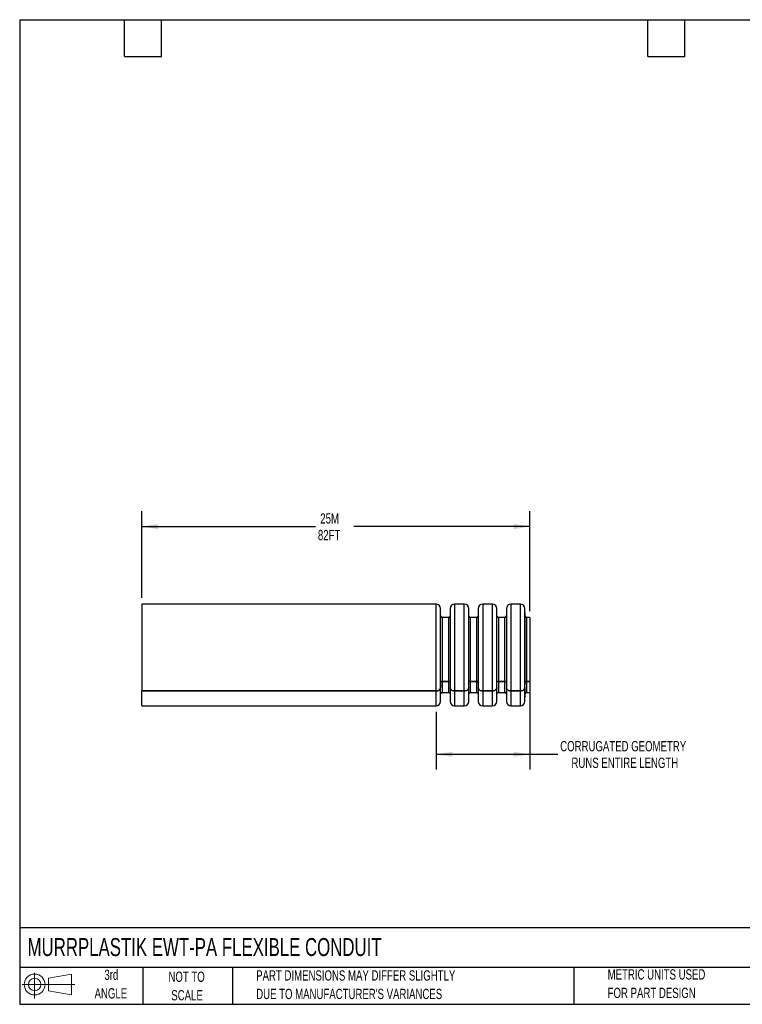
# Model space of a CAD drawing. Header units: millimetres. Extents: x 6 to 273, y 6 to 210.
# Tile 1 of 5: x 6 to 155, y 6 to 210. Entities that reach past the tile are written whole.
import ezdxf

# ---------------------------------------------------------------- set-up
doc = ezdxf.new("R2010")
doc.units = ezdxf.units.MM
doc.layers.add('DIMENSIONS', color=140, linetype='Continuous', lineweight=25)
doc.layers.add('TEXT', color=140, linetype='Continuous', lineweight=25)
doc.layers.add('SLD-DEFPOINTS', color=7, linetype='Continuous')
doc.styles.add('SLDTEXTSTYLE0', font='TXT', dxfattribs={"width": 0.7})
doc.dimstyles.new('SLDDIMSTYLE0', dxfattribs={"dimtxt": 2.158008, "dimasz": 3.302, "dimexe": 0, "dimexo": 0.0625, "dimgap": 0.539502, "dimtad": 0, "dimtih": 1, "dimtoh": 1, "dimrnd": 1e-09, "dimzin": 12, "dimdsep": 46, "dimtxsty": 'SLDTEXTSTYLE0', "dimsah": 1, "dimcen": 0.09, "dimadec": 0, "dimazin": 3, "dimtfac": 1, "dimtofl": 0, "dimtmove": 0, "dimatfit": 3, "dimfxl": 0, "dimfrac": 2, "dimtolj": 1, "dimtzin": 12, "dimarcsym": 0})

# ---------------------------------------------------------------- blocks, each defined once
blk = doc.blocks.new('Block11')
at = {"color": 7, "linetype": 'Continuous', "lineweight": 18}
for p, q in [((2.59, 5.31), (2.59, 0)), ((5.48, 4.17), (10.18, 5.03)), ((5.48, 1.6), (5.48, 4.17)), ((10.18, 5.03), (10.18, 0.73)), ((0, 2.88), (10.87, 2.88)), ((5.48, 1.6), (10.18, 0.73))]:
    blk.add_line(p, q, dxfattribs=at)
for radius in [2.15, 1.29]:
    blk.add_circle((2.59, 2.88), radius, dxfattribs=at)
blk = doc.blocks.new('Block12')
at = {"layer": 'SLD-DEFPOINTS'}
blk.add_blockref('Block11', (0, 0), dxfattribs=at)
blk = doc.blocks.new('SW_NOTE_0_2')
at = {"layer": 'TEXT', "color": 0, "char_height": 2.1167, "attachment_point": 1, "style": 'SLDTEXTSTYLE0'}
for s, insert in [('PART DIMENSIONS MAY DIFFER SLIGHTLY', (0, 2.73)), ("DUE TO MANUFACTURER'S VARIANCES", (0, -1.09))]:
    blk.add_mtext(s, dxfattribs=dict(at, insert=insert))
blk = doc.blocks.new('SW_NOTE_0_3')
at = {"layer": 'TEXT', "color": 0, "char_height": 2.117, "attachment_point": 2, "style": 'SLDTEXTSTYLE0'}
for s, insert in [('NOT TO', (5.26, 2.73)), ('SCALE', (5.35, -1.09))]:
    blk.add_mtext(s, dxfattribs=dict(at, insert=insert))
blk = doc.blocks.new('SW_NOTE_0_4')
at = {"layer": 'TEXT', "color": 0, "char_height": 2.117, "attachment_point": 2, "style": 'SLDTEXTSTYLE0'}
for s, insert in [('3rd', (2.32, 2.73)), ('ANGLE', (2.22, -1.09))]:
    blk.add_mtext(s, dxfattribs=dict(at, insert=insert))
blk = doc.blocks.new('SW_NOTE_0_5')
at = {"layer": 'TEXT', "color": 0, "char_height": 2.1167, "attachment_point": 1, "style": 'SLDTEXTSTYLE0'}
for s, insert in [('METRIC UNITS USED', (0, 2.73)), ('FOR PART DESIGN', (0, -1.09))]:
    blk.add_mtext(s, dxfattribs=dict(at, insert=insert))
blk = doc.blocks.new('_D')
at = {"layer": 'DIMENSIONS'}
for p, q in [((31.54, 90.22), (31.54, 108.13)), ((111.54, 87.47), (111.54, 108.13)), ((31.54, 104.95), (67.37, 104.95)), ((111.54, 104.95), (75.29, 104.95))]:
    blk.add_line(p, q, dxfattribs=at)
for points in [[(31.54, 104.95), (34.84, 104.44), (34.84, 105.46)], [(111.54, 104.95), (108.24, 105.46), (108.24, 104.44)]]:
    blk.add_solid(points, dxfattribs=at)
at = {"layer": 'DIMENSIONS', "char_height": 2.117, "attachment_point": 1, "style": 'SLDTEXTSTYLE0'}
for s, insert in [('25M', (68.34, 107.68)), ('82FT', (67.85, 104.25))]:
    blk.add_mtext(s, dxfattribs=dict(at, insert=insert))
blk = doc.blocks.new('_D_1')
at = {"layer": 'DIMENSIONS'}
for p, q in [((111.54, 71.71), (111.54, 54.78)), ((92.25, 66.68), (92.25, 54.78)), ((92.25, 57.95), (111.54, 57.95)), ((111.54, 57.95), (117.33, 57.95))]:
    blk.add_line(p, q, dxfattribs=at)
for points in [[(92.25, 57.95), (95.55, 57.44), (95.55, 58.46)], [(111.54, 57.95), (108.24, 58.46), (108.24, 57.44)]]:
    blk.add_solid(points, dxfattribs=at)
at = {"layer": 'DIMENSIONS', "char_height": 2.1167, "attachment_point": 1, "style": 'SLDTEXTSTYLE0'}
for s, insert in [('CORRUGATED GEOMETRY', (117.82, 60.68)), ('RUNS ENTIRE LENGTH', (120.14, 57.25))]:
    blk.add_mtext(s, dxfattribs=dict(at, insert=insert))

msp = doc.modelspace()

# ---------------------------------------------------------------- linework, layer by layer
for p, q in [((92.245, 88.952), (31.537, 88.952)), ((31.537, 88.952), (31.537, 71.034)), ((92.245, 71.034), (92.245, 88.952)), ((93.159, 86.5), (93.145, 88.06)), ((93.145, 71.665), (93.145, 88.06)), ((95.13, 88.06), (95.116, 86.5)), ((95.13, 88.06), (95.13, 71.665)), ((98.045, 88.952), (96.029, 88.952)), ((96.029, 88.952), (96.029, 71.034)), ((98.045, 71.034), (98.045, 88.952)), ((98.959, 86.5), (98.945, 88.06)), ((98.945, 71.665), (98.945, 88.06)), ((100.93, 88.06), (100.916, 86.5)), ((100.93, 88.06), (100.93, 71.665)), ((103.845, 88.952), (101.829, 88.952)), ((101.829, 88.952), (101.829, 71.034)), ((103.845, 71.034), (103.845, 88.952)), ((104.759, 86.5), (104.745, 88.06)), ((104.745, 71.665), (104.745, 88.06)), ((106.73, 88.06), (106.716, 86.5)), ((106.73, 88.06), (106.73, 71.665)), ((109.645, 88.952), (107.629, 88.952)), ((107.629, 88.952), (107.629, 71.034)), ((109.645, 71.034), (109.645, 88.952)), ((110.559, 86.5), (110.545, 88.06)), ((110.545, 71.665), (110.545, 88.06)), ((93.159, 72.767), (93.159, 86.5)), ((94.816, 86.202), (93.459, 86.202)), ((93.459, 86.202), (93.459, 72.977)), ((94.816, 72.977), (94.816, 86.202)), ((95.116, 86.5), (95.116, 72.767)), ((98.959, 72.767), (98.959, 86.5)), ((100.616, 86.202), (99.259, 86.202)), ((99.259, 86.202), (99.259, 72.977)), ((100.616, 72.977), (100.616, 86.202)), ((100.916, 86.5), (100.916, 72.767)), ((104.759, 72.767), (104.759, 86.5)), ((106.416, 86.202), (105.059, 86.202)), ((105.059, 86.202), (105.059, 72.977)), ((106.416, 72.977), (106.416, 86.202)), ((106.716, 86.5), (106.716, 72.767)), ((110.559, 72.767), (110.559, 86.5)), ((111.537, 86.202), (110.859, 86.202)), ((110.859, 86.202), (110.859, 72.977)), ((111.537, 86.202), (111.537, 72.977)), ((93.159, 72.767), (93.145, 71.665)), ((93.145, 68.845), (93.145, 71.659)), ((93.159, 70.405), (93.159, 71.712)), ((93.459, 72.977), (94.816, 72.977)), ((94.816, 72.972), (93.459, 72.972)), ((93.459, 72.972), (93.459, 70.702)), ((94.816, 70.702), (94.816, 72.972)), ((95.116, 72.767), (95.13, 71.665)), ((95.116, 71.577), (95.116, 70.405)), ((95.13, 71.659), (95.13, 68.845)), ((98.945, 71.665), (98.959, 72.767)), ((98.945, 68.845), (98.945, 71.659)), ((98.959, 70.405), (98.959, 71.712)), ((99.259, 72.977), (100.616, 72.977)), ((100.616, 72.972), (99.259, 72.972)), ((99.259, 72.972), (99.259, 70.702)), ((100.616, 70.702), (100.616, 72.972)), ((100.916, 72.767), (100.93, 71.665)), ((100.916, 71.577), (100.916, 70.405)), ((100.93, 71.659), (100.93, 68.845)), ((104.745, 71.665), (104.759, 72.767)), ((104.745, 68.845), (104.745, 71.659)), ((104.759, 70.405), (104.759, 71.712)), ((105.059, 72.977), (106.416, 72.977)), ((106.416, 72.972), (105.059, 72.972)), ((105.059, 72.972), (105.059, 70.702)), ((106.416, 70.702), (106.416, 72.972)), ((106.716, 72.767), (106.73, 71.665)), ((106.716, 71.577), (106.716, 70.405)), ((106.73, 71.659), (106.73, 68.845)), ((110.545, 71.665), (110.559, 72.767)), ((110.545, 68.845), (110.545, 71.659)), ((110.559, 70.405), (110.559, 71.712)), ((110.859, 72.977), (111.537, 72.977)), ((111.537, 72.972), (110.859, 72.972)), ((110.859, 72.972), (110.859, 70.702)), ((111.537, 72.977), (111.537, 72.972)), ((111.537, 72.972), (111.537, 70.702)), ((31.537, 71.034), (31.537, 71.028)), ((31.537, 71.034), (92.245, 71.034)), ((92.245, 71.028), (31.537, 71.028)), ((31.537, 67.952), (31.537, 71.028)), ((92.245, 67.952), (92.245, 71.028)), ((93.145, 68.845), (93.159, 70.405)), ((93.459, 70.702), (94.816, 70.702)), ((95.116, 70.405), (95.13, 68.845)), ((98.045, 71.034), (96.029, 71.034)), ((96.029, 71.028), (98.045, 71.028)), ((96.029, 71.028), (96.029, 67.952)), ((98.045, 67.952), (98.045, 71.028)), ((98.945, 68.845), (98.959, 70.405)), ((99.259, 70.702), (100.616, 70.702)), ((100.916, 70.405), (100.93, 68.845)), ((103.845, 71.034), (101.829, 71.034)), ((101.829, 71.028), (103.845, 71.028)), ((101.829, 71.028), (101.829, 67.952)), ((103.845, 67.952), (103.845, 71.028)), ((104.745, 68.845), (104.759, 70.405)), ((105.059, 70.702), (106.416, 70.702)), ((106.716, 70.405), (106.73, 68.845)), ((109.645, 71.034), (107.629, 71.034)), ((107.629, 71.028), (109.645, 71.028)), ((107.629, 71.028), (107.629, 67.952)), ((109.645, 67.952), (109.645, 71.028)), ((110.545, 68.845), (110.559, 70.405)), ((110.859, 70.702), (111.537, 70.702)), ((31.537, 67.952), (92.245, 67.952)), ((96.029, 67.952), (98.045, 67.952)), ((101.829, 67.952), (103.845, 67.952)), ((107.629, 67.952), (109.645, 67.952))]:
    msp.add_line(p, q)
for centre, radius, start, end in [((92.245, 88.052), 0.9, 0.5, 90), ((96.029, 88.052), 0.9, 90, 179.5), ((98.045, 88.052), 0.9, 0.5, 90), ((101.829, 88.052), 0.9, 90, 179.5), ((103.845, 88.052), 0.9, 0.5, 90), ((107.629, 88.052), 0.9, 90, 179.5), ((109.645, 88.052), 0.9, 0.5, 90), ((93.459, 86.502), 0.3, 180.5, 270), ((94.816, 86.502), 0.3, 270, 359.5), ((99.259, 86.502), 0.3, 180.5, 270), ((100.616, 86.502), 0.3, 270, 359.5), ((105.059, 86.502), 0.3, 180.5, 270), ((106.416, 86.502), 0.3, 270, 359.5), ((110.859, 86.502), 0.3, 180.5, 270), ((93.459, 70.402), 0.3, 90, 179.5), ((94.816, 70.402), 0.3, 0.5, 90), ((99.259, 70.402), 0.3, 90, 179.5), ((100.616, 70.402), 0.3, 0.5, 90), ((105.059, 70.402), 0.3, 90, 179.5), ((106.416, 70.402), 0.3, 0.5, 90), ((110.859, 70.402), 0.3, 90, 179.5), ((92.245, 68.852), 0.9, 270, 359.5), ((96.029, 68.852), 0.9, 180.5, 270), ((98.045, 68.852), 0.9, 270, 359.5), ((101.829, 68.852), 0.9, 180.5, 270), ((103.845, 68.852), 0.9, 270, 359.5), ((107.629, 68.852), 0.9, 180.5, 270), ((109.645, 68.852), 0.9, 270, 359.5)]:
    msp.add_arc(centre, radius, start, end)
for points, knots in [([(92.245, 71.034), (92.363, 71.034), (92.479, 71.051), (92.696, 71.114), (92.796, 71.16), (93.044, 71.335), (93.143, 71.498), (93.145, 71.665)], [0, 0, 0, 0, 0.25, 0.25, 0.5, 0.5, 1, 1, 1, 1]), ([(92.245, 71.028), (92.363, 71.028), (92.479, 71.044), (92.696, 71.107), (92.796, 71.154), (93.044, 71.328), (93.143, 71.492), (93.145, 71.659)], [0, 0, 0, 0, 0.25, 0.25, 0.5, 0.5, 1, 1, 1, 1]), ([(93.459, 72.977), (93.38, 72.977), (93.303, 72.955), (93.192, 72.877), (93.159, 72.823), (93.159, 72.767)], [0, 0, 0, 0, 0.5, 0.5, 1, 1, 1, 1]), ([(93.175, 72.828), (93.176, 72.829), (93.182, 72.854), (93.224, 72.896), (93.298, 72.944), (93.383, 72.969), (93.437, 72.971), (93.459, 72.972)], [0, 0, 0, 0, 0.0168916, 0.2875744, 0.5582571, 0.8289399, 1, 1, 1, 1]), ([(95.116, 72.767), (95.115, 72.823), (95.082, 72.877), (94.972, 72.954), (94.895, 72.977), (94.816, 72.977)], [0, 0, 0, 0, 0.5, 0.5, 1, 1, 1, 1]), ([(94.816, 72.972), (94.85, 72.97), (94.917, 72.965), (95.007, 72.93), (95.048, 72.893), (95.068, 72.874)], [0, 0, 0, 0, 0.3363665, 0.6727331, 1, 1, 1, 1]), ([(95.13, 71.665), (95.131, 71.581), (95.155, 71.499), (95.246, 71.347), (95.313, 71.277), (95.561, 71.103), (95.793, 71.034), (96.029, 71.034)], [0, 0, 0, 0, 0.25, 0.25, 0.5, 0.5, 1, 1, 1, 1]), ([(96.029, 71.028), (95.911, 71.028), (95.795, 71.044), (95.578, 71.107), (95.479, 71.154), (95.23, 71.328), (95.132, 71.492), (95.13, 71.659)], [0, 0, 0, 0, 0.25, 0.25, 0.5, 0.5, 1, 1, 1, 1]), ([(98.045, 71.034), (98.163, 71.034), (98.279, 71.051), (98.496, 71.114), (98.596, 71.16), (98.844, 71.335), (98.943, 71.498), (98.945, 71.665)], [0, 0, 0, 0, 0.25, 0.25, 0.5, 0.5, 1, 1, 1, 1]), ([(98.945, 71.659), (98.944, 71.575), (98.92, 71.493), (98.829, 71.34), (98.762, 71.271), (98.513, 71.096), (98.281, 71.028), (98.045, 71.028)], [0, 0, 0, 0, 0.25, 0.25, 0.5, 0.5, 1, 1, 1, 1]), ([(99.259, 72.977), (99.18, 72.977), (99.103, 72.955), (98.992, 72.877), (98.959, 72.823), (98.959, 72.767)], [0, 0, 0, 0, 0.5, 0.5, 1, 1, 1, 1]), ([(98.975, 72.828), (98.976, 72.829), (98.982, 72.854), (99.024, 72.896), (99.098, 72.944), (99.183, 72.969), (99.237, 72.971), (99.259, 72.972)], [0, 0, 0, 0, 0.0168916, 0.2875744, 0.5582571, 0.8289399, 1, 1, 1, 1]), ([(100.916, 72.767), (100.915, 72.823), (100.882, 72.877), (100.772, 72.954), (100.695, 72.977), (100.616, 72.977)], [0, 0, 0, 0, 0.5, 0.5, 1, 1, 1, 1]), ([(100.616, 72.972), (100.65, 72.97), (100.717, 72.965), (100.807, 72.93), (100.848, 72.893), (100.868, 72.874)], [0, 0, 0, 0, 0.3363665, 0.6727331, 1, 1, 1, 1]), ([(100.93, 71.665), (100.931, 71.581), (100.955, 71.499), (101.046, 71.347), (101.113, 71.277), (101.361, 71.103), (101.593, 71.034), (101.829, 71.034)], [0, 0, 0, 0, 0.25, 0.25, 0.5, 0.5, 1, 1, 1, 1]), ([(101.829, 71.028), (101.711, 71.028), (101.595, 71.044), (101.378, 71.107), (101.279, 71.154), (101.03, 71.328), (100.932, 71.492), (100.93, 71.659)], [0, 0, 0, 0, 0.25, 0.25, 0.5, 0.5, 1, 1, 1, 1]), ([(103.845, 71.034), (103.963, 71.034), (104.079, 71.051), (104.296, 71.114), (104.396, 71.16), (104.644, 71.335), (104.743, 71.498), (104.745, 71.665)], [0, 0, 0, 0, 0.25, 0.25, 0.5, 0.5, 1, 1, 1, 1]), ([(104.745, 71.659), (104.744, 71.575), (104.72, 71.493), (104.629, 71.34), (104.562, 71.271), (104.313, 71.096), (104.081, 71.028), (103.845, 71.028)], [0, 0, 0, 0, 0.25, 0.25, 0.5, 0.5, 1, 1, 1, 1]), ([(105.059, 72.977), (104.98, 72.977), (104.903, 72.955), (104.792, 72.877), (104.759, 72.823), (104.759, 72.767)], [0, 0, 0, 0, 0.5, 0.5, 1, 1, 1, 1]), ([(104.775, 72.828), (104.776, 72.829), (104.782, 72.854), (104.824, 72.896), (104.898, 72.944), (104.983, 72.969), (105.037, 72.971), (105.059, 72.972)], [0, 0, 0, 0, 0.0168916, 0.2875744, 0.5582571, 0.8289399, 1, 1, 1, 1]), ([(106.716, 72.767), (106.715, 72.823), (106.682, 72.877), (106.572, 72.954), (106.495, 72.977), (106.416, 72.977)], [0, 0, 0, 0, 0.5, 0.5, 1, 1, 1, 1]), ([(106.416, 72.972), (106.45, 72.97), (106.517, 72.965), (106.607, 72.93), (106.648, 72.893), (106.668, 72.874)], [0, 0, 0, 0, 0.3363665, 0.6727331, 1, 1, 1, 1]), ([(106.73, 71.665), (106.731, 71.581), (106.755, 71.499), (106.846, 71.347), (106.913, 71.277), (107.161, 71.103), (107.393, 71.034), (107.629, 71.034)], [0, 0, 0, 0, 0.25, 0.25, 0.5, 0.5, 1, 1, 1, 1]), ([(107.629, 71.028), (107.511, 71.028), (107.395, 71.044), (107.178, 71.107), (107.079, 71.154), (106.83, 71.328), (106.732, 71.492), (106.73, 71.659)], [0, 0, 0, 0, 0.25, 0.25, 0.5, 0.5, 1, 1, 1, 1]), ([(109.645, 71.034), (109.763, 71.034), (109.879, 71.051), (110.096, 71.114), (110.196, 71.16), (110.444, 71.335), (110.543, 71.498), (110.545, 71.665)], [0, 0, 0, 0, 0.25, 0.25, 0.5, 0.5, 1, 1, 1, 1]), ([(110.545, 71.659), (110.544, 71.575), (110.52, 71.493), (110.429, 71.34), (110.362, 71.271), (110.113, 71.096), (109.881, 71.028), (109.645, 71.028)], [0, 0, 0, 0, 0.25, 0.25, 0.5, 0.5, 1, 1, 1, 1]), ([(110.859, 72.977), (110.78, 72.977), (110.703, 72.955), (110.592, 72.877), (110.559, 72.823), (110.559, 72.767)], [0, 0, 0, 0, 0.5, 0.5, 1, 1, 1, 1]), ([(110.575, 72.828), (110.576, 72.829), (110.582, 72.854), (110.624, 72.896), (110.698, 72.944), (110.783, 72.969), (110.837, 72.971), (110.859, 72.972)], [0, 0, 0, 0, 0.0168916, 0.2875744, 0.5582571, 0.8289399, 1, 1, 1, 1])]:
    msp.add_open_spline(points, degree=3, knots=knots)
at = {"layer": 'TEXT'}
for p, q in [((6.35, 209.55), (273.05, 209.55)), ((6.35, 209.55), (6.35, 6.35)), ((27.94, 201.93), (27.94, 209.55)), ((35.56, 201.93), (35.56, 209.55)), ((135.89, 201.93), (135.89, 209.55)), ((143.51, 201.93), (143.51, 209.55)), ((27.94, 201.93), (35.56, 201.93)), ((135.89, 201.93), (143.51, 201.93)), ((273.05, 22.126), (6.35, 22.126)), ((273.05, 13.97), (6.35, 13.97)), ((31.75, 13.97), (31.75, 6.35)), ((50.212, 13.97), (50.212, 6.35)), ((120.646, 13.97), (120.646, 6.35)), ((6.35, 6.35), (273.05, 6.35))]:
    msp.add_line(p, q, dxfattribs=at)

# ---------------------------------------------------------------- block references
at = {"layer": 'SLD-DEFPOINTS'}
msp.add_blockref('Block12', (6.838, 7.554), dxfattribs=at)
at = {"layer": 'TEXT'}
for name, p in [('SW_NOTE_0_4', (22.932, 10.765)), ('SW_NOTE_0_3', (35.51, 10.37)), ('SW_NOTE_0_2', (55.119, 10.639)), ('SW_NOTE_0_5', (127.604, 10.854))]:
    msp.add_blockref(name, p, dxfattribs=at)

# ---------------------------------------------------------------- texts
at = {"layer": 'TEXT', "insert": (7.966, 20.019), "char_height": 3.70417, "attachment_point": 1, "style": 'SLDTEXTSTYLE0'}
msp.add_mtext('MURRPLASTIK EWT-PA FLEXIBLE CONDUIT', dxfattribs=at)

# ---------------------------------------------------------------- dimensions: what is measured, and where the dimension line sits
at = {"layer": 'DIMENSIONS'}
for base, p1, p2, text, picture, middle in [((111.537, 104.952), (31.537, 88.952), (111.537, 86.202), '25M\\P82FT', '_D', (71.328, 104.952)), ((111.537, 57.952), (92.245, 67.952), (111.537, 72.977), 'CORRUGATED GEOMETRY\\PRUNS ENTIRE LENGTH', '_D_1', (136.213, 57.952))]:
    dim = msp.add_linear_dim(base=base, p1=p1, p2=p2, angle=0, text=text, dimstyle='SLDDIMSTYLE0', dxfattribs=at)
    dim.commit()
    dim.dimension.update_dxf_attribs({"geometry": picture, "text_midpoint": middle, "dimtype": 160})

doc.saveas('drawing.dxf')
